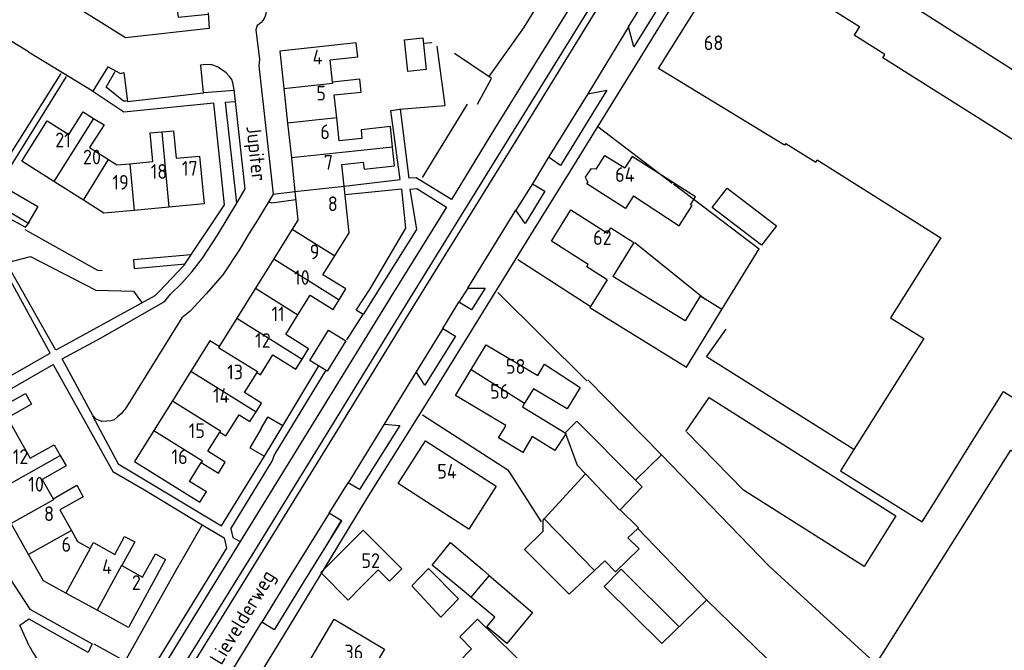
# Model space of a CAD drawing. Header units: metres. Extents: x 233829 to 239427, y 444283 to 448222.
# Tile 100 of 171: x 236697 to 236865, y 445300 to 445407. Entities that reach past the tile are written whole.
import ezdxf

# ---------------------------------------------------------------- set-up
doc = ezdxf.new("R2010")
doc.units = ezdxf.units.M
doc.header["$MEASUREMENT"] = 0
for name, color, linetype in [('BIJGEBOUW', 4, 'Continuous'), ('DAKRAND', 4, 'Continuous'), ('DAKRAND-BYG', 4, 'Continuous'), ('HEG', 253, 'Continuous'), ('HEK', 253, 'Continuous'), ('HOOFDGEBOUW', 4, 'Continuous'), ('HUISNUMMER', 253, 'Continuous'), ('KANTVERH', 253, 'Continuous'), ('OVLIJNOBJ', 253, 'Continuous'), ('RASTER', 253, 'Continuous'), ('STRAATNAAM', 253, 'Continuous'), ('TUSSENMUUR', 253, 'Continuous')]:
    doc.layers.add(name, color=color, linetype=linetype)
doc.styles.get("Standard").update_dxf_attribs({"font": 'iso.shx'})

msp = doc.modelspace()

# ---------------------------------------------------------------- linework, layer by layer
at = {"layer": 'BIJGEBOUW'}
msp.add_lwpolyline([(236772.87, 445309.72), (236767.43, 445314.21), (236770.55, 445318.08), (236775.98, 445313.44)], dxfattribs=at)
at = {"layer": 'DAKRAND'}
for p, q in [((236816.79, 445357.73), (236813.92, 445359.5)), ((236782.8, 445341.18), (236790.11, 445336.73)), ((236786.5, 445322.1), (236793.53, 445329.74))]:
    msp.add_line(p, q, dxfattribs=at)
for points in [[(236760.66, 445385.39), (236760.31, 445388.89), (236755.34, 445388.35), (236755.43, 445386.89)], [(236755.69, 445382.82), (236755.85, 445381.65), (236760.98, 445382.21), (236760.66, 445385.39)], [(236801.7, 445377.09), (236809.51, 445371.99), (236811.7, 445375.44), (236811.43, 445375.6), (236812.28, 445376.94), (236801.47, 445383.8), (236800.24, 445381.85)], [(236795.37, 445381.67), (236794.43, 445381.72), (236793.51, 445380.31), (236793.92, 445379.39)], [(236854.07, 445369.97), (236845.51, 445356.35), (236851.18, 445352.78), (236839.29, 445333.88)], [(236813.92, 445359.5), (236813.11, 445360.01), (236810.51, 445355.79), (236798.23, 445363.36)], [(236797.23, 445362.81), (236794.31, 445358.11), (236810.78, 445347.9), (236816.79, 445357.73)], [(236839.29, 445333.88), (236837.02, 445330.29), (236850.89, 445321.57), (236853.41, 445325.57), (236858.57, 445333.9), (236864.76, 445343.76), (236922.44, 445307.21), (236931.23, 445321.18), (236937.23, 445317.41), (236942.61, 445325.97), (236935.32, 445330.56)], [(236736.38, 445338.66), (236737.41, 445340.31), (236737.54, 445340.51)], [(236790.11, 445336.73), (236792.06, 445338.75), (236802.08, 445328.67)], [(236790.18, 445336.55), (236788.3, 445333.73), (236784.47, 445336.09), (236782.87, 445333.41), (236778.74, 445335.87), (236779.62, 445337.35), (236780, 445337.99)], [(236793.53, 445329.74), (236792.16, 445331.16), (236790.18, 445336.55)], [(236774.99, 445329.79), (236778.35, 445327.64), (236773.66, 445320.34), (236770.3, 445322.5)], [(236802.08, 445328.67), (236803.22, 445327.52), (236799.43, 445323.63)], [(236799.43, 445323.63), (236802.58, 445320.57), (236802.44, 445320.44)], [(236795.08, 445313.29), (236790.78, 445309.25), (236783.15, 445316.89), (236786.31, 445320), (236786.31, 445321.89), (236786.5, 445322.1)], [(236802.44, 445320.44), (236800.74, 445318.83), (236802.69, 445316.99), (236798.68, 445313.09), (236796.84, 445314.94), (236795.08, 445313.29)], [(236755.35, 445310.49), (236758.22, 445313.39), (236760.13, 445311.45)]]:
    msp.add_lwpolyline(points, dxfattribs=at)
at = {"layer": 'DAKRAND-BYG'}
for p, q in [((236738.27, 445337.48), (236739.44, 445339.42)), ((236741.99, 445337.96), (236739.44, 445339.42)), ((236738.86, 445332.79), (236741.99, 445337.96)), ((236775.98, 445313.44), (236777.13, 445312.46)), ((236774.03, 445308.76), (236772.87, 445309.72))]:
    msp.add_line(p, q, dxfattribs=at)
for points in [[(236765.82, 445404), (236766.41, 445398.65), (236763.29, 445398.31), (236762.7, 445403.66), (236765.82, 445404)], [(236693.98, 445378.95), (236700.21, 445375.28), (236698.68, 445372.69)], [(236815.15, 445375.11), (236817.7, 445378.43), (236826.07, 445372.01), (236823.52, 445368.68), (236815.15, 445375.11)], [(236698.68, 445372.69), (236698.55, 445372.47), (236692.32, 445376.14), (236692.51, 445376.45)], [(236746.59, 445349.08), (236749.77, 445354.25), (236752.73, 445352.43), (236749.54, 445347.26), (236746.59, 445349.08)], [(236738.27, 445337.48), (236736.35, 445334.2), (236738.86, 445332.79)], [(236766.82, 445313.61), (236771.88, 445308.44), (236768.89, 445305.35), (236763.96, 445310.7), (236766.82, 445313.61)], [(236777.13, 445312.46), (236784.51, 445306.13), (236780.12, 445300.86), (236776.73, 445303.7), (236778.1, 445305.34), (236774.03, 445308.76)], [(236768.97, 445291.82), (236774.88, 445286.04), (236784.54, 445295.81), (236775.12, 445305.03), (236772.11, 445301.97), (236774.13, 445299.98), (236771.94, 445297.76), (236773.41, 445296.32), (236768.97, 445291.82)]]:
    msp.add_lwpolyline(points, dxfattribs=at)
at = {"layer": 'HEG'}
for p, q in [((236808.55, 445379.17), (236823.12, 445368.08)), ((236801.93, 445369.16), (236813.92, 445359.5)), ((236781.99, 445366.27), (236794.32, 445358.32)), ((236778.59, 445360.62), (236793.76, 445345.61)), ((236752.87, 445352.57), (236755.59, 445356.81))]:
    msp.add_line(p, q, dxfattribs=at)
for points in [[(236698, 445371.38), (236710.39, 445364.42), (236711.17, 445364.41)], [(236765.78, 445339.83), (236780.33, 445330.45), (236786.01, 445321.59)]]:
    msp.add_lwpolyline(points, dxfattribs=at)
at = {"layer": 'HEK'}
for p, q in [((236771.2, 445401.41), (236777.11, 445397.43)), ((236765.78, 445380.22), (236773.44, 445392.74)), ((236795.63, 445388.91), (236808.34, 445379.26)), ((236728.26, 445321.08), (236724.3, 445314.25))]:
    msp.add_line(p, q, dxfattribs=at)
for points in [[(236777.11, 445397.43), (236783.06, 445405.74), (236792.87, 445421.74)], [(236761.86, 445391.88), (236769.65, 445392.5), (236768.3, 445402.6)], [(236766.01, 445403.12), (236767.33, 445403.22), (236767.38, 445403.19)], [(236775.13, 445392.74), (236777.54, 445397.1), (236777.11, 445397.43)], [(236802.44, 445320.44), (236814.2, 445308.26), (236834.7, 445288.31), (236816.58, 445262.93), (236816.54, 445262.87)], [(236814.25, 445308.36), (236806.54, 445300.86), (236796.75, 445310.58), (236799.63, 445313.5), (236809.47, 445303.73)]]:
    msp.add_lwpolyline(points, dxfattribs=at)
at = {"layer": 'HOOFDGEBOUW'}
for p, q in [((236840.26, 445405.96), (236839.31, 445404.46)), ((236742.15, 445395.41), (236742.79, 445389.49)), ((236742.79, 445389.49), (236743.43, 445383.55)), ((236743.43, 445383.55), (236744.04, 445377.87)), ((236708, 445376.35), (236702.94, 445379.56)), ((236722.57, 445375.19), (236716.64, 445374.63)), ((236728.57, 445375.75), (236722.57, 445375.19)), ((236743.59, 445371.43), (236740.45, 445366.4)), ((236740.45, 445366.4), (236737.3, 445361.36)), ((236737.3, 445361.36), (236734.13, 445356.27)), ((236734.13, 445356.27), (236731.11, 445351.42)), ((236744.2, 445347.58), (236745.29, 445349.31)), ((236726.3, 445347.24), (236723.16, 445342.2)), ((236784.67, 445344.26), (236783.18, 445341.81)), ((236723.16, 445342.2), (236720.02, 445337.16)), ((236783.18, 445341.81), (236782.8, 445341.18)), ((236698.66, 445316.04), (236695.71, 445321.28)), ((236760.13, 445311.45), (236762.24, 445313.55)), ((236710.32, 445306.53), (236704.98, 445309.46))]:
    msp.add_line(p, q, dxfattribs=at)
for points in [[(236827.67, 445386.03), (236827.48, 445385.72), (236805.99, 445398.79), (236818.85, 445419.33), (236840.26, 445405.96)], [(236886.13, 445374.23), (236844.21, 445400.61), (236844.56, 445401.16), (236839.31, 445404.46)], [(236750.45, 445396.45), (236750.04, 445400.29), (236754.73, 445400.79), (236754.47, 445403.14), (236741.47, 445401.74), (236742.15, 445395.41)], [(236751.17, 445390.39), (236750.75, 445394.3), (236755.31, 445394.79), (236755.08, 445396.95), (236750.45, 445396.45)], [(236702.94, 445379.56), (236697.49, 445383.01), (236701.84, 445389.89), (236705.51, 445387.57), (236707.95, 445391.43), (236709.73, 445390.3)], [(236709.73, 445390.3), (236711.51, 445389.18), (236709.06, 445385.32), (236712.28, 445383.28)], [(236755.43, 445386.89), (236751.6, 445386.48), (236751.17, 445390.39)], [(236715.89, 445382.57), (236719.83, 445382.94), (236719.38, 445387.81), (236721.37, 445388)], [(236721.37, 445388), (236723.36, 445388.18), (236723.79, 445383.52), (236727.8, 445383.89), (236728.57, 445375.75)], [(236827.67, 445386.03), (236832.77, 445382.82), (236833.02, 445383.21), (236854.07, 445369.97)], [(236795.37, 445381.67), (236796.85, 445384), (236800.24, 445381.85)], [(236712.28, 445383.28), (236713.72, 445382.36), (236715.89, 445382.57)], [(236752.42, 445378.77), (236752.03, 445382.42), (236755.69, 445382.82)], [(236750.84, 445366.9), (236753.28, 445370.82), (236752.42, 445378.77)], [(236801.7, 445377.09), (236800.34, 445374.96), (236793.76, 445379.13), (236793.92, 445379.39)], [(236744.04, 445377.87), (236744.56, 445372.99), (236743.59, 445371.43)], [(236716.64, 445374.63), (236711.48, 445374.15), (236708, 445376.35)], [(236797.23, 445362.81), (236793.76, 445365.04), (236793.99, 445365.42), (236787.78, 445369.41), (236791.06, 445374.73), (236797.27, 445370.74), (236797.85, 445371.68), (236801.8, 445369.15), (236798.23, 445363.36)], [(236751.59, 445359.42), (236752.73, 445361.24), (236748.82, 445363.67), (236750.84, 445366.9)], [(236744.55, 445356.82), (236746.64, 445360.17), (236750.54, 445357.73), (236751.59, 445359.42)], [(236745.29, 445349.31), (236746.37, 445351.05), (236742.47, 445353.49), (236744.55, 445356.82)], [(236731.11, 445351.42), (236729.53, 445352.41), (236726.3, 445347.24)], [(236774.09, 445347.53), (236776.65, 445351.72), (236785.41, 445346.5)], [(236737.58, 445347.03), (236738.18, 445346.62), (236740.3, 445350.01), (236744.2, 445347.58)], [(236785.41, 445346.5), (236786.58, 445348.42), (236792.62, 445344.47)], [(236737.54, 445340.51), (236738.34, 445341.8), (236735.44, 445343.61), (236737.58, 445347.03)], [(236780, 445337.99), (236771.41, 445343.12), (236774.09, 445347.53)], [(236689.8, 445331.78), (236686.82, 445337.06), (236698.13, 445343.43), (236699.15, 445341.61), (236695.06, 445339.31), (236697.01, 445335.85)], [(236792.62, 445344.47), (236790.4, 445340.84), (236784.67, 445344.26)], [(236731.23, 445336.86), (236732.27, 445336.22), (236734.52, 445339.82), (236736.38, 445338.66)], [(236720.02, 445337.16), (236716.71, 445331.87), (236727.86, 445324.92), (236728.95, 445326.67), (236726.08, 445328.46), (236728.08, 445331.67)], [(236728.08, 445331.67), (236730.99, 445329.85), (236732.17, 445331.75), (236729.2, 445333.6), (236731.23, 445336.86)], [(236697.01, 445335.85), (236698.95, 445332.4), (236703.04, 445334.7), (236704.06, 445332.9)], [(236770.3, 445322.5), (236761.6, 445328.1), (236766.28, 445335.39), (236774.99, 445329.79)], [(236838.28, 445249.56), (236820.15, 445260.99), (236866.02, 445333.8), (236891.49, 445317.76)], [(236704.06, 445332.9), (236705.07, 445331.11), (236700.97, 445328.8), (236702.82, 445325.52)], [(236702.82, 445325.52), (236706.87, 445327.8), (236707.98, 445325.84), (236704, 445323.6), (236705.95, 445320.13)], [(236705.95, 445320.13), (236707.02, 445318.23), (236709.15, 445317.06)], [(236762.24, 445313.55), (236755.69, 445320.14), (236748.44, 445312.93), (236753.09, 445308.25), (236755.35, 445310.49)], [(236709.15, 445317.06), (236709.69, 445318.04), (236713.34, 445316.04), (236715.02, 445319.11), (236716.74, 445318.17), (236714.52, 445314.12)], [(236704.98, 445309.46), (236701.2, 445311.53), (236698.66, 445316.04)], [(236722.01, 445315.19), (236715.66, 445303.6), (236710.32, 445306.53)], [(236714.52, 445314.12), (236718.08, 445312.17), (236720.26, 445316.15), (236722.01, 445315.19)], [(236759.3, 445299.89), (236754.21, 445291.33), (236745.65, 445296.43), (236750.74, 445304.98), (236759.3, 445299.89)]]:
    msp.add_lwpolyline(points, dxfattribs=at)
at = {"layer": 'KANTVERH'}
for p, q in [((236737.6, 445406.1), (236737.38, 445405.36)), ((236800.9, 445405.87), (236793.93, 445394.5)), ((236728.5, 445394.72), (236733.7, 445395.09)), ((236793.93, 445394.5), (236787.22, 445383.67)), ((236787.22, 445383.67), (236784.5, 445379.17)), ((236784.5, 445379.17), (236781.7, 445374.64)), ((236740.33, 445377.41), (236744.04, 445377.87)), ((236773.48, 445361.38), (236781.7, 445374.64)), ((236773.48, 445361.38), (236771.97, 445358.97)), ((236769.26, 445354.5), (236771.97, 445358.97)), ((236769.26, 445354.5), (236764.72, 445347.14)), ((236741.99, 445337.96), (236748.13, 445348.13)), ((236749.29, 445347.41), (236740.6, 445333.18)), ((236764.72, 445347.14), (236759.25, 445338.19)), ((236759.25, 445338.19), (236753.12, 445328.21)), ((236740.16, 445331.93), (236740.6, 445333.18)), ((236733.09, 445320.38), (236740.16, 445331.93)), ((236749.87, 445323.05), (236753.12, 445328.21)), ((236751.97, 445321.78), (236749.87, 445323.05)), ((236748.72, 445316.4), (236752.02, 445321.95)), ((236728.26, 445321.08), (236731.96, 445318.85)), ((236733.27, 445296.14), (236738.38, 445304.51))]:
    msp.add_line(p, q, dxfattribs=at)
for points in [[(236814.36, 445441.75), (236796.66, 445413.11), (236780.46, 445386.95), (236763.33, 445359.24), (236750.09, 445337.67), (236737.15, 445316.65), (236725.07, 445297.16), (236721.91, 445290.95), (236718.34, 445284.85), (236719.02, 445284.45)], [(236815.43, 445441.13), (236796.13, 445409.91), (236781.55, 445386.33), (236764.43, 445358.64), (236751.19, 445337.1), (236738.17, 445316.03), (236725.24, 445295.09), (236719.02, 445284.45)], [(236825.86, 445438.03), (236819.13, 445427.05), (236803.28, 445401.29), (236790.9, 445381.25), (236784.64, 445371.23), (236767.08, 445342.79), (236756.31, 445325.6), (236742.08, 445302.22), (236733.96, 445289.01), (236731.04, 445284.3), (236730.78, 445284.46), (236729.29, 445282.09), (236729.61, 445280.98), (236737.26, 445274.92)], [(236769.56, 445436.11), (236788.37, 445424.73), (236797.14, 445419.29), (236778.05, 445388.51), (236770.7, 445376.47), (236764.67, 445380.15), (236763.43, 445380.1)], [(236819.02, 445426.84), (236843.73, 445411.55), (236844.4, 445412.67), (236875.39, 445392.83)], [(236800.9, 445405.87), (236811.89, 445423.66), (236814.9, 445423.62), (236801.81, 445402.48), (236800.9, 445405.87)], [(236698.67, 445401.61), (236687.76, 445408.3), (236690.46, 445412.47), (236687.58, 445414.12), (236686.44, 445414.17), (236685.39, 445414.17), (236684.55, 445414.08), (236683.7, 445413.78), (236683.01, 445413.54), (236682.61, 445413.39), (236678.72, 445407.09), (236673.82, 445399.16), (236672.17, 445396.63), (236671.03, 445395.24), (236669.98, 445394.25), (236669.08, 445393.51), (236667.29, 445392.27), (236665.45, 445391.13), (236663.91, 445390.1)], [(236729.23, 445408.26), (236729.45, 445405.58), (236715.15, 445403.99), (236702.62, 445411.91), (236704.19, 445414.98), (236715.44, 445408.58), (236717.98, 445412.82), (236719.34, 445412.16), (236723.46, 445412.7), (236724.13, 445407.54), (236729.24, 445408.06)], [(236739.12, 445408.54), (236739.06, 445408.11), (236738.95, 445407.7), (236738.77, 445407.31), (236738.55, 445406.95), (236738.27, 445406.62), (236737.95, 445406.34), (236737.6, 445406.1)], [(236737.38, 445405.36), (236737.99, 445400.31), (236737.9, 445399.24), (236740.33, 445377.37), (236737.67, 445372.98), (236736.19, 445370.61), (236734.53, 445367.88), (236731.76, 445363.64), (236728.94, 445360.42), (236726.17, 445357.46), (236724.79, 445356.32), (236718.66, 445346.43), (236715.11, 445340.77), (236714.87, 445340.52), (236714.45, 445339.96), (236713.83, 445339.44), (236713.22, 445338.97), (236712.68, 445338.8), (236711.95, 445338.72), (236711.16, 445338.69), (236710.16, 445339.09), (236709.6, 445339.71), (236704.38, 445349.32), (236711.01, 445352.94), (236721.53, 445358.93), (236721.91, 445359.2)], [(236698.67, 445401.61), (236709.68, 445394.92), (236712.23, 445399.09), (236712.26, 445399.07)], [(236712.23, 445399.09), (236714.3, 445397.97), (236714.89, 445398.09), (236715.49, 445393.2), (236728.45, 445394.67), (236727.98, 445399.29), (236727.96, 445399.42), (236728.84, 445399.51), (236729.68, 445399.49)], [(236721.91, 445359.2), (236722.85, 445360.37), (236724.69, 445362.16), (236726.52, 445364.21), (236728.3, 445366.49), (236730.84, 445370.43), (236734.29, 445376.13), (236735.58, 445378.3), (236735.51, 445378.79), (236733.69, 445395.23), (236733.57, 445395.77), (236733.45, 445396.35), (236733.28, 445396.94), (236732.81, 445397.46), (236732.35, 445398.03), (236731.69, 445398.49), (236730.93, 445399), (236730.28, 445399.32), (236729.68, 445399.49)], [(236680.29, 445337.78), (236702.33, 445350.33), (236689.19, 445374.22), (236704.22, 445397.92)], [(236692.51, 445376.45), (236692.18, 445376.64), (236705.12, 445397.42)], [(236715.34, 445393.24), (236714.85, 445393.22), (236711.85, 445395.6), (236713.41, 445398.28)], [(236793.93, 445394.5), (236797.2, 445395.09), (236789.31, 445382.28), (236787.22, 445383.67)], [(236703.33, 445350.9), (236720.2, 445360.11), (236720.91, 445360.83), (236725.15, 445365.28), (236732.05, 445375.6), (236730.2, 445392.88), (236714.87, 445391.35), (236709.46, 445394.97)], [(236734.13, 445375.86), (236732.21, 445393.06), (236733.88, 445393.18)], [(236752.42, 445378.77), (236761.96, 445379.89), (236760.39, 445391.62), (236761.96, 445391.84), (236763.43, 445380.1)], [(236763.6, 445378.24), (236764.79, 445378.34), (236769.88, 445375.18), (236760.84, 445360.67), (236747.64, 445339.22), (236734.7, 445318.23)], [(236784.5, 445379.17), (236786.63, 445377.9), (236783.27, 445372.42), (236781.7, 445374.64)], [(236763.6, 445378.24), (236764.73, 445371.35), (236755.69, 445356.91), (236754.48, 445357.65), (236756.83, 445361.29), (236762.94, 445371.62), (236762.23, 445378.23), (236752.59, 445377.26)], [(236703.28, 445350.82), (236690.29, 445373.72), (236691.38, 445375.4), (236698.13, 445371.76), (236698.83, 445372.6), (236698.68, 445372.69)], [(236739.55, 445376.08), (236740.1, 445375.93), (236744.19, 445376.46)], [(236726.36, 445367.08), (236716.56, 445366.2), (236716.62, 445364.73), (236725.39, 445365.54)], [(236773.48, 445361.38), (236776.43, 445361.36), (236774.11, 445357.67), (236771.97, 445358.97)], [(236769.26, 445354.5), (236771.41, 445353.23), (236766.17, 445344.84), (236764.72, 445347.14)], [(236839.29, 445333.88), (236814.15, 445349.66), (236817.53, 445354.38)], [(236702.88, 445348.39), (236681.02, 445335.84), (236686.46, 445326.73), (236689.62, 445320.96), (236695.46, 445311.95), (236698.87, 445306.72), (236709.48, 445300.82), (236708.83, 445299.33), (236698.76, 445305.03), (236698.02, 445304.53)], [(236702.9, 445348.28), (236713.04, 445330.16), (236718.38, 445327.04), (236728.26, 445321.08)], [(236793.96, 445345.77), (236806.49, 445333.01), (236802.08, 445328.67)], [(236810.65, 445336.97), (236814.64, 445342.74), (236846.45, 445322.63), (236841.01, 445313.99), (236820.46, 445326.96), (236810.8, 445336.88)], [(236709.55, 445339.61), (236713.92, 445331.48), (236731.52, 445320.9), (236738.84, 445332.76), (236738.86, 445332.79)], [(236759.25, 445338.19), (236761.92, 445338), (236755.02, 445327.07), (236753.12, 445328.21)], [(236806.49, 445333.01), (236824.83, 445314.06), (236842.66, 445297.74)], [(236749.87, 445323.05), (236743.35, 445312.54), (236738.38, 445304.51)], [(236751.97, 445321.78), (236745.55, 445311.44), (236740.5, 445303.17), (236738.38, 445304.51)], [(236733.09, 445320.38), (236733.48, 445318.93), (236734.7, 445318.23)], [(236734.7, 445318.23), (236722.48, 445298.35), (236715.09, 445285.24), (236707.41, 445287.66)], [(236731.96, 445318.85), (236732.37, 445317.11), (236719.85, 445296.72), (236719.3, 445296.98), (236714.16, 445288.62), (236708.57, 445289.32)], [(236698.76, 445300.48), (236697.18, 445303.98), (236698.02, 445304.53)], [(236698.76, 445300.48), (236699.48, 445299.16), (236700.27, 445297.89), (236701.13, 445296.66), (236702.03, 445295.46), (236703, 445294.31), (236704.02, 445293.21), (236705.08, 445292.16), (236706.2, 445291.16), (236707.36, 445290.21), (236708.57, 445289.32)]]:
    msp.add_lwpolyline(points, dxfattribs=at)
at = {"layer": 'OVLIJNOBJ'}
msp.add_lwpolyline([(236694.85, 445365.69), (236698.98, 445366.8), (236710.09, 445361.02), (236716.53, 445360.89), (236717.89, 445358.98)], dxfattribs=at)
at = {"layer": 'RASTER'}
msp.add_line((236816.79, 445357.73), (236823.12, 445368.08), dxfattribs=at)
msp.add_lwpolyline([(236709.75, 445300.81), (236715.09, 445297.84), (236724.3, 445314.25)], dxfattribs=at)
at = {"layer": 'TUSSENMUUR'}
for p, q in [((236742.15, 445395.41), (236750.46, 445396.3)), ((236750.45, 445396.45), (236750.46, 445396.3)), ((236709.73, 445390.3), (236702.94, 445379.56)), ((236751.17, 445390.39), (236742.79, 445389.49)), ((236721.37, 445388), (236722.57, 445375.19)), ((236760.66, 445385.39), (236756.43, 445384.95)), ((236756.43, 445384.95), (236743.43, 445383.55)), ((236708, 445376.35), (236712.28, 445383.28)), ((236715.89, 445382.57), (236716.64, 445374.63)), ((236744.04, 445377.87), (236752.42, 445378.77)), ((236743.59, 445371.43), (236750.84, 445366.9)), ((236740.45, 445366.4), (236751.59, 445359.42)), ((236737.3, 445361.36), (236744.55, 445356.82)), ((236734.13, 445356.27), (236745.29, 445349.31)), ((236726.3, 445347.24), (236737.41, 445340.31)), ((236774.09, 445347.53), (236783.18, 445341.81)), ((236723.16, 445342.2), (236731.37, 445337.08)), ((236720.02, 445337.16), (236728.29, 445332)), ((236731.37, 445337.08), (236731.23, 445336.86)), ((236790.11, 445336.73), (236790.24, 445336.65)), ((236790.24, 445336.65), (236790.18, 445336.55)), ((236692.75, 445326.54), (236704.06, 445332.9)), ((236728.29, 445332), (236728.08, 445331.67)), ((236793.53, 445329.74), (236799.39, 445323.59)), ((236799.39, 445323.59), (236799.43, 445323.63)), ((236786.5, 445322.1), (236795.08, 445313.29)), ((236705.95, 445320.13), (236698.66, 445316.04)), ((236709.15, 445317.06), (236704.98, 445309.46)), ((236714.49, 445314.13), (236710.32, 445306.53)), ((236714.52, 445314.12), (236714.49, 445314.13)), ((236777.13, 445312.46), (236774.03, 445308.76))]:
    msp.add_line(p, q, dxfattribs=at)
for points in [[(236731.11, 445351.42), (236731.03, 445351.3), (236737.66, 445347.16), (236737.58, 445347.03)], [(236702.82, 445325.52), (236702.93, 445325.33), (236695.71, 445321.28)]]:
    msp.add_lwpolyline(points, dxfattribs=at)

# ---------------------------------------------------------------- texts
at = {"layer": 'HUISNUMMER'}
for s, p in [('68', (236813.71, 445401.92)), ('4', (236747.05, 445399.49)), ('5', (236747.7, 445393.35)), ('6', (236748.36, 445386.77)), ('21', (236703.2, 445385.37)), ('20', (236707.92, 445382.46)), ('7', (236748.96, 445381.58)), ('18', (236719.46, 445380.01)), ('17', (236724.77, 445380.53)), ('64', (236798.59, 445379.48)), ('19', (236712.94, 445378.16)), ('8', (236749.64, 445374.51)), ('62', (236794.85, 445368.75)), ('9', (236746.56, 445366.31)), ('10', (236743.89, 445361.95)), ('11', (236740.05, 445355.75)), ('12', (236737.25, 445351.22)), ('13', (236732.49, 445345.86)), ('58', (236779.98, 445346.8)), ('56', (236777.29, 445342.54)), ('14', (236730.07, 445341.85)), ('15', (236725.95, 445335.85)), ('12', (236695.96, 445331.43)), ('16', (236723.01, 445331.42)), ('54', (236768.29, 445328.95)), ('10', (236698.6, 445326.73)), ('8', (236701.29, 445321.72)), ('6', (236704.28, 445316.49)), ('52', (236755.37, 445313.72)), ('4', (236711.19, 445312.71)), ('2', (236716.25, 445309.99)), ('36', (236752.48, 445298.16))]:
    msp.add_text(s, height=2.5, dxfattribs=at).set_placement(p)
at = {"layer": 'STRAATNAAM'}
for s, rotation, p in [('Jupiter', 276.024, (236735.75, 445388.92)), ('Lievelderweg', 58.7608, (236731.49, 445297.05))]:
    msp.add_text(s, height=2.5, rotation=rotation, dxfattribs=at).set_placement(p)

doc.saveas('drawing.dxf')
